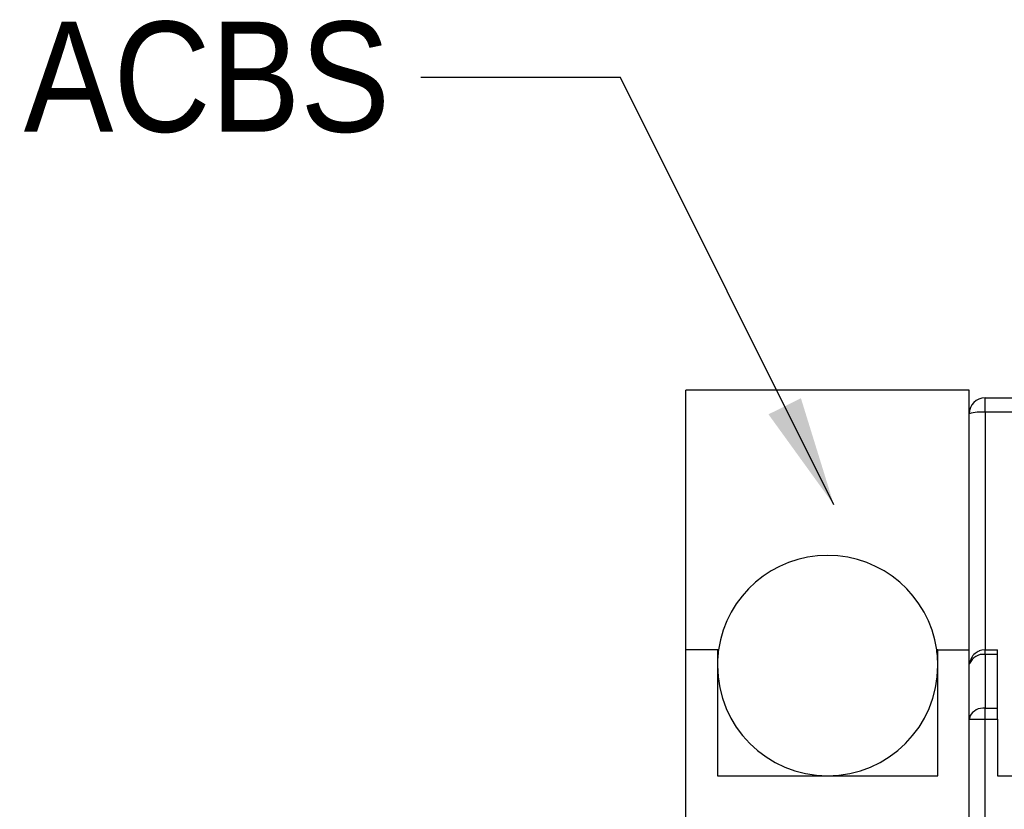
# Model space of a CAD drawing. Header units: millimetres. Extents: x 0 to 432, y 0 to 279.
# Tile 12 of 22: x 209 to 240, y 146 to 171. Entities that reach past the tile are written whole.
import ezdxf

# ---------------------------------------------------------------- set-up
doc = ezdxf.new("R2010")
doc.units = ezdxf.units.MM
doc.linetypes.add('SLD-Solid', pattern=[0])
doc.layers.add('TEXT', color=140, linetype='SLD-Solid', lineweight=25)
doc.styles.add('SLDTEXTSTYLE0', font='GOTHIC.TTF', dxfattribs={"width": 0.913})
doc.styles.get("Standard").update_dxf_attribs({"font": 'GOTHIC.TTF'})
doc.dimstyles.new('SLDDIMSTYLE4', dxfattribs={"dimtxt": 0.18, "dimasz": 3.5, "dimexe": 0, "dimexo": 0.0625, "dimgap": 0, "dimtad": 0, "dimtih": 1, "dimtoh": 1, "dimdec": 0, "dimrnd": 1e-09, "dimzin": 0, "dimdsep": 46, "dimtxsty": 'Standard', "dimsah": 1, "dimcen": 0.09, "dimadec": 0, "dimazin": 0, "dimtfac": 3.5, "dimtdec": 0, "dimtofl": 0, "dimtmove": 0, "dimatfit": 3, "dimfxl": 0, "dimfrac": 2, "dimtolj": 1, "dimtzin": 0, "dimarcsym": 0})

msp = doc.modelspace()

# ---------------------------------------------------------------- linework, layer by layer
for p, q in [((239.159, 159.058), (230.159, 159.058)), ((230.159, 150.808), (230.159, 159.058)), ((239.159, 150.808), (239.159, 159.058)), ((239.659, 158.352), (239.659, 158.808)), ((239.659, 158.808), (249.159, 158.808)), ((239.659, 158.352), (239.659, 150.808)), ((249.159, 158.352), (239.659, 158.352)), ((231.159, 150.808), (230.159, 150.808)), ((230.159, 136.308), (230.159, 150.808)), ((231.159, 150.808), (231.159, 146.808)), ((231.195, 150.808), (231.159, 150.808)), ((238.159, 150.808), (238.124, 150.808)), ((238.159, 146.808), (238.159, 150.808)), ((238.159, 150.808), (239.159, 150.808)), ((239.159, 136.308), (239.159, 150.808)), ((239.659, 150.662), (239.659, 150.808)), ((239.659, 150.808), (240.059, 150.808)), ((240.059, 150.662), (240.059, 150.808)), ((239.659, 150.662), (239.659, 148.954)), ((240.059, 150.662), (239.659, 150.662)), ((240.059, 148.954), (240.059, 150.662)), ((239.159, 150.308), (239.168, 150.372)), ((239.659, 148.601), (239.659, 148.954)), ((239.659, 148.954), (240.059, 148.954)), ((240.059, 148.601), (240.059, 148.954)), ((239.159, 148.601), (239.167, 148.601)), ((239.178, 148.697), (239.167, 148.601)), ((239.167, 148.601), (239.659, 148.601)), ((239.659, 136.308), (239.659, 148.601)), ((239.659, 148.601), (240.059, 148.601)), ((240.059, 148.601), (240.059, 146.808)), ((231.159, 146.808), (238.159, 146.808)), ((240.059, 146.808), (247.859, 146.808))]:
    msp.add_line(p, q)
at = {"flags": 128}
for points in [[(239.659, 150.808), (239.562, 150.798), (239.472, 150.772)], [(239.178, 148.697), (239.169, 148.67), (239.159, 148.601)]]:
    msp.add_lwpolyline(points, dxfattribs=at)
for centre, radius, start, end in [((239.659, 158.308), 0.5, 90, 180), ((239.535, 156.885), 1.472, 85.1662, 104.7959), ((234.659, 150.308), 3.5, 8.2132, 171.7868), ((234.659, 150.308), 3.5, 171.7868, 180), ((234.659, 150.308), 3.5, 360, 8.2132), ((239.605, 150.192), 0.473, 83.3715, 157.6194), ((234.659, 150.308), 3.5, 180, 270), ((234.659, 150.308), 3.5, 270, 360), ((239.609, 148.47), 0.487, 84.0678, 152.2321)]:
    msp.add_arc(centre, radius, start, end)
msp.add_open_spline([(239.473, 150.768), (239.427, 150.746), (239.324, 150.697), (239.235, 150.578), (239.185, 150.463), (239.173, 150.402), (239.167, 150.371)], degree=3, knots=[0, 0, 0, 0, 0.289562, 0.646033, 0.825442, 1, 1, 1, 1])

# ---------------------------------------------------------------- texts
at = {"layer": 'TEXT', "insert": (214.941, 170.761), "char_height": 3.5, "attachment_point": 2, "style": 'SLDTEXTSTYLE0'}
msp.add_mtext('ACBS', dxfattribs=at)

# ---------------------------------------------------------------- leaders
at = {"layer": 'TEXT'}
msp.add_leader([(234.858, 155.413), (228.084, 168.982), (221.734, 168.982)], dimstyle='SLDDIMSTYLE4', dxfattribs=at)

doc.saveas('drawing.dxf')
